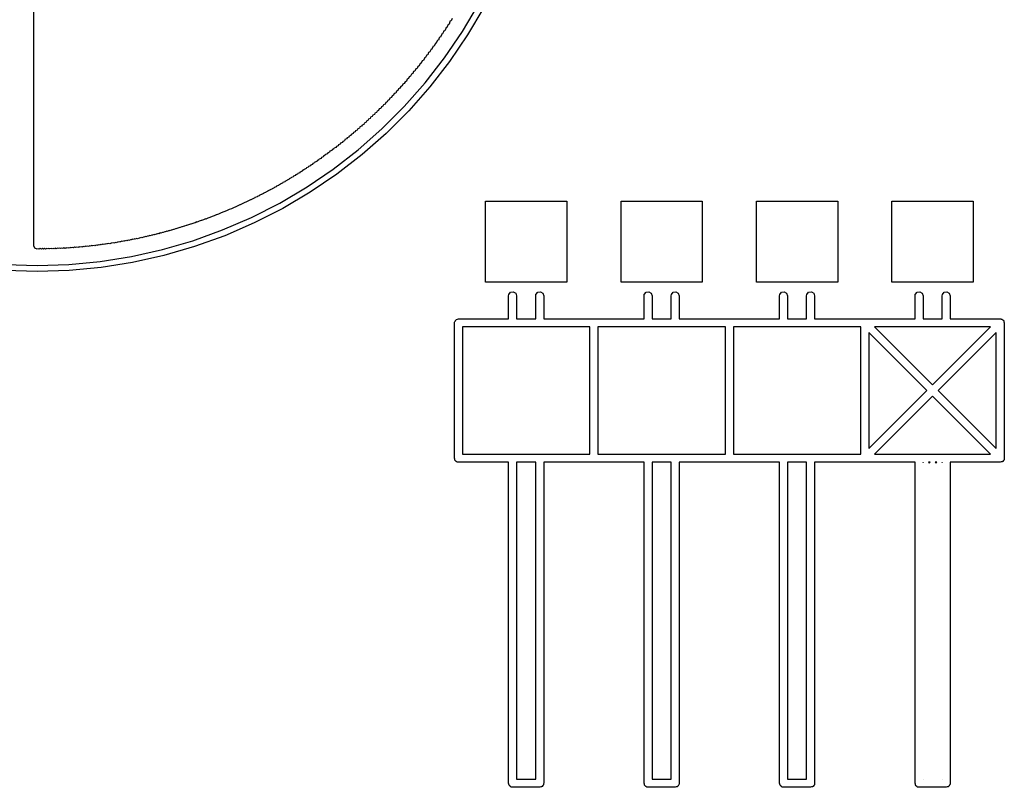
# Model space of a CAD drawing. Extents: x 0.03 to 2.37, y -0.23 to 1.87.
# Tile 8 of 13: x 1.64 to 2.37, y -0.23 to 0.34. Entities that reach past the tile are written whole.
import ezdxf

# ---------------------------------------------------------------- set-up
doc = ezdxf.new("R2010")
doc.units = 0
doc.header["$MEASUREMENT"] = 0
doc.layers.add('BLACK', color=7, linetype='CONTINUOUS')

msp = doc.modelspace()

# ---------------------------------------------------------------- linework, layer by layer
at = {"layer": 'BLACK', "linetype": 'CONTINUOUS'}
for p, q in [((1.65039, 0.173976), (1.65039, 0.889016)), ((1.96671, 0.332252), (1.97861, 0.352359)), ((1.98258, 0.350175), (1.97054, 0.329823)), ((1.95909, 0.34189), (1.9584, 0.340219)), ((1.95437, 0.334567), (1.95368, 0.332897)), ((1.95525, 0.335298), (1.95437, 0.334932)), ((1.95437, 0.334932), (1.95437, 0.334567)), ((1.95594, 0.336969), (1.95525, 0.335298)), ((1.95683, 0.337739), (1.95594, 0.337373)), ((1.95594, 0.337373), (1.95594, 0.336969)), ((1.95752, 0.339409), (1.95683, 0.337739)), ((1.9584, 0.340219), (1.95752, 0.339854)), ((1.95752, 0.339854), (1.95752, 0.339409)), ((1.94965, 0.327638), (1.94895, 0.325967)), ((1.95053, 0.328251), (1.94965, 0.327885)), ((1.94965, 0.327885), (1.94965, 0.327638)), ((1.95122, 0.329921), (1.95053, 0.328251)), ((1.9521, 0.330534), (1.95122, 0.330169)), ((1.95122, 0.330169), (1.95122, 0.329921)), ((1.9528, 0.332205), (1.9521, 0.330534)), ((1.95368, 0.332897), (1.9528, 0.332531)), ((1.9528, 0.332531), (1.9528, 0.332205)), ((1.95358, 0.312931), (1.96671, 0.332252)), ((1.97054, 0.329823), (1.95725, 0.310267)), ((1.94492, 0.321024), (1.94423, 0.319353)), ((1.9458, 0.321519), (1.94492, 0.321153)), ((1.94492, 0.321153), (1.94492, 0.321024)), ((1.9465, 0.323189), (1.9458, 0.321519)), ((1.94738, 0.323723), (1.9465, 0.323358)), ((1.9465, 0.323358), (1.9465, 0.323189)), ((1.94807, 0.325394), (1.94738, 0.323723)), ((1.94895, 0.325967), (1.94807, 0.325602)), ((1.94807, 0.325602), (1.94807, 0.325394)), ((1.93862, 0.312677), (1.93793, 0.311007)), ((1.9395, 0.313054), (1.93862, 0.312688)), ((1.93862, 0.312688), (1.93862, 0.312677)), ((1.93927, 0.294473), (1.95358, 0.312931)), ((1.9402, 0.314724), (1.9395, 0.313054)), ((1.94108, 0.315101), (1.9402, 0.314736)), ((1.9402, 0.314736), (1.9402, 0.314724)), ((1.94177, 0.316772), (1.94108, 0.315101)), ((1.94265, 0.317227), (1.94177, 0.316862)), ((1.94177, 0.316862), (1.94177, 0.316772)), ((1.94335, 0.318898), (1.94265, 0.317227)), ((1.94423, 0.319353), (1.94335, 0.318988)), ((1.94335, 0.318988), (1.94335, 0.318898)), ((1.93384, 0.306603), (1.93321, 0.305062)), ((1.93478, 0.306991), (1.93384, 0.306603)), ((1.93546, 0.308627), (1.93478, 0.306991)), ((1.93636, 0.308999), (1.93546, 0.308627)), ((1.93703, 0.310635), (1.93636, 0.308999)), ((1.93793, 0.311007), (1.93703, 0.310635)), ((1.95725, 0.310267), (1.94276, 0.291584)), ((1.92751, 0.298949), (1.92691, 0.297503)), ((1.92848, 0.299353), (1.92751, 0.298949)), ((1.9291, 0.300847), (1.92848, 0.299353)), ((1.93006, 0.301243), (1.9291, 0.300847)), ((1.93067, 0.302737), (1.93006, 0.301243)), ((1.93163, 0.303133), (1.93067, 0.302737)), ((1.93227, 0.304674), (1.93163, 0.303133)), ((1.93321, 0.305062), (1.93227, 0.304674)), ((1.92115, 0.291681), (1.92061, 0.290377)), ((1.92218, 0.292109), (1.92115, 0.291681)), ((1.92274, 0.29346), (1.92218, 0.292109)), ((1.92376, 0.293881), (1.92274, 0.29346)), ((1.92434, 0.29528), (1.92376, 0.293881)), ((1.92382, 0.276951), (1.93927, 0.294473)), ((1.92533, 0.295692), (1.92434, 0.29528)), ((1.92591, 0.297091), (1.92533, 0.295692)), ((1.92691, 0.297503), (1.92591, 0.297091)), ((1.94276, 0.291584), (1.92712, 0.273848)), ((1.91431, 0.283605), (1.91323, 0.28316)), ((1.91481, 0.284814), (1.91431, 0.283605)), ((1.91588, 0.285259), (1.91481, 0.284814)), ((1.91638, 0.286467), (1.91588, 0.285259)), ((1.91746, 0.286912), (1.91638, 0.286467)), ((1.918, 0.288216), (1.91746, 0.286912)), ((1.91903, 0.288645), (1.918, 0.288216)), ((1.91957, 0.289948), (1.91903, 0.288645)), ((1.92061, 0.290377), (1.91957, 0.289948)), ((1.9069, 0.276687), (1.90643, 0.275574)), ((1.90801, 0.277149), (1.9069, 0.276687)), ((1.9073, 0.260433), (1.92382, 0.276951)), ((1.90847, 0.278262), (1.90801, 0.277149)), ((1.90958, 0.278723), (1.90847, 0.278262)), ((1.91006, 0.279884), (1.90958, 0.278723)), ((1.91116, 0.280338), (1.91006, 0.279884)), ((1.91164, 0.281499), (1.91116, 0.280338)), ((1.91273, 0.281952), (1.91164, 0.281499)), ((1.91323, 0.28316), (1.91273, 0.281952)), ((1.89896, 0.269025), (1.89856, 0.268054)), ((1.90013, 0.269511), (1.89896, 0.269025)), ((1.90056, 0.270529), (1.90013, 0.269511)), ((1.90171, 0.271007), (1.90056, 0.270529)), ((1.90213, 0.272025), (1.90171, 0.271007)), ((1.90328, 0.272503), (1.90213, 0.272025)), ((1.90373, 0.273569), (1.90328, 0.272503)), ((1.90486, 0.274038), (1.90373, 0.273569)), ((1.9053, 0.275104), (1.90486, 0.274038)), ((1.90643, 0.275574), (1.9053, 0.275104)), ((1.92712, 0.273848), (1.9104, 0.257128)), ((1.89105, 0.261843), (1.89069, 0.260967)), ((1.89226, 0.262345), (1.89105, 0.261843)), ((1.89264, 0.263269), (1.89226, 0.262345)), ((1.89384, 0.263763), (1.89264, 0.263269)), ((1.89422, 0.264686), (1.89384, 0.263763)), ((1.89541, 0.26518), (1.89422, 0.264686)), ((1.89579, 0.266104), (1.89541, 0.26518)), ((1.89699, 0.266597), (1.89579, 0.266104)), ((1.89739, 0.267568), (1.89699, 0.266597)), ((1.89856, 0.268054), (1.89739, 0.267568)), ((1.88316, 0.255103), (1.88281, 0.254275)), ((1.88439, 0.255613), (1.88316, 0.255103)), ((1.88471, 0.256394), (1.88439, 0.255613)), ((1.88596, 0.256912), (1.88471, 0.256394)), ((1.8863, 0.257741), (1.88596, 0.256912)), ((1.88754, 0.258251), (1.8863, 0.257741)), ((1.88788, 0.259079), (1.88754, 0.258251)), ((1.88911, 0.25959), (1.88788, 0.259079)), ((1.88947, 0.260465), (1.88911, 0.25959)), ((1.89069, 0.260967), (1.88947, 0.260465)), ((1.88978, 0.244985), (1.9073, 0.260433)), ((1.9104, 0.257128), (1.89267, 0.241492)), ((1.87365, 0.247441), (1.87336, 0.246755)), ((1.87494, 0.247975), (1.87365, 0.247441)), ((1.87524, 0.248709), (1.87494, 0.247975)), ((1.87651, 0.249235), (1.87524, 0.248709)), ((1.8768, 0.249921), (1.87651, 0.249235)), ((1.87809, 0.250456), (1.8768, 0.249921)), ((1.87839, 0.251189), (1.87809, 0.250456)), ((1.87966, 0.251716), (1.87839, 0.251189)), ((1.87999, 0.252496), (1.87966, 0.251716)), ((1.88124, 0.253015), (1.87999, 0.252496)), ((1.88154, 0.253748), (1.88124, 0.253015)), ((1.88281, 0.254275), (1.88154, 0.253748)), ((1.86416, 0.240338), (1.86391, 0.239747)), ((1.86549, 0.240889), (1.86416, 0.240338)), ((1.86573, 0.24148), (1.86549, 0.240889)), ((1.86706, 0.24203), (1.86573, 0.24148)), ((1.86733, 0.242669), (1.86706, 0.24203)), ((1.86864, 0.243212), (1.86733, 0.242669)), ((1.8689, 0.24385), (1.86864, 0.243212)), ((1.87021, 0.244393), (1.8689, 0.24385)), ((1.87048, 0.245031), (1.87021, 0.244393)), ((1.87179, 0.245574), (1.87048, 0.245031)), ((1.87132, 0.230667), (1.88978, 0.244985)), ((1.87205, 0.246212), (1.87179, 0.245574)), ((1.87336, 0.246755), (1.87205, 0.246212)), ((1.89267, 0.241492), (1.87399, 0.227)), ((1.85308, 0.232597), (1.85289, 0.232149)), ((1.85447, 0.233172), (1.85308, 0.232597)), ((1.85467, 0.233668), (1.85447, 0.233172)), ((1.85604, 0.234235), (1.85467, 0.233668)), ((1.85627, 0.234778), (1.85604, 0.234235)), ((1.85762, 0.235338), (1.85627, 0.234778)), ((1.85782, 0.235833), (1.85762, 0.235338)), ((1.85919, 0.236401), (1.85782, 0.235833)), ((1.85942, 0.236944), (1.85919, 0.236401)), ((1.86076, 0.237503), (1.85942, 0.236944)), ((1.86099, 0.238046), (1.86076, 0.237503)), ((1.86234, 0.238605), (1.86099, 0.238046)), ((1.86258, 0.239196), (1.86234, 0.238605)), ((1.86391, 0.239747), (1.86258, 0.239196)), ((1.84203, 0.225502), (1.84187, 0.225101)), ((1.84344, 0.226086), (1.84203, 0.225502)), ((1.84361, 0.226486), (1.84344, 0.226086)), ((1.84502, 0.22707), (1.84361, 0.226486)), ((1.84518, 0.227471), (1.84502, 0.22707)), ((1.84659, 0.228054), (1.84518, 0.227471)), ((1.84676, 0.228455), (1.84659, 0.228054)), ((1.84817, 0.229038), (1.84676, 0.228455)), ((1.84835, 0.229487), (1.84817, 0.229038)), ((1.84974, 0.230062), (1.84835, 0.229487)), ((1.84993, 0.23051), (1.84974, 0.230062)), ((1.85132, 0.231086), (1.84993, 0.23051)), ((1.85152, 0.231581), (1.85132, 0.231086)), ((1.85289, 0.232149), (1.85152, 0.231581)), ((1.852, 0.217537), (1.87132, 0.230667)), ((1.87399, 0.227), (1.85443, 0.21371)), ((1.83084, 0.218645), (1.8294, 0.218045)), ((1.83095, 0.218903), (1.83084, 0.218645)), ((1.83242, 0.219511), (1.83095, 0.218903)), ((1.83254, 0.219816), (1.83242, 0.219511)), ((1.83399, 0.220416), (1.83254, 0.219816)), ((1.83414, 0.220769), (1.83399, 0.220416)), ((1.83557, 0.221361), (1.83414, 0.220769)), ((1.83569, 0.221667), (1.83557, 0.221361)), ((1.83714, 0.222267), (1.83569, 0.221667)), ((1.83729, 0.22262), (1.83714, 0.222267)), ((1.83872, 0.223212), (1.83729, 0.22262)), ((1.83886, 0.223565), (1.83872, 0.223212)), ((1.84029, 0.224156), (1.83886, 0.223565)), ((1.84044, 0.22451), (1.84029, 0.224156)), ((1.84187, 0.225101), (1.84044, 0.22451)), ((1.81667, 0.211046), (1.81516, 0.210422)), ((1.81676, 0.211257), (1.81667, 0.211046)), ((1.81825, 0.211873), (1.81676, 0.211257)), ((1.81831, 0.212036), (1.81825, 0.211873)), ((1.81982, 0.21266), (1.81831, 0.212036)), ((1.81991, 0.212871), (1.81982, 0.21266)), ((1.82139, 0.213487), (1.81991, 0.212871)), ((1.82148, 0.213698), (1.82139, 0.213487)), ((1.82297, 0.214314), (1.82148, 0.213698)), ((1.82308, 0.214572), (1.82297, 0.214314)), ((1.82454, 0.21518), (1.82308, 0.214572)), ((1.82463, 0.215391), (1.82454, 0.21518)), ((1.82612, 0.216007), (1.82463, 0.215391)), ((1.82623, 0.216265), (1.82612, 0.216007)), ((1.82769, 0.216873), (1.82623, 0.216265)), ((1.8278, 0.217131), (1.82769, 0.216873)), ((1.82927, 0.217739), (1.8278, 0.217131)), ((1.8294, 0.218045), (1.82927, 0.217739)), ((1.83189, 0.205646), (1.852, 0.217537)), ((1.85443, 0.21371), (1.83408, 0.201674)), ((1.80092, 0.203566), (1.79938, 0.202925)), ((1.80095, 0.203634), (1.80092, 0.203566)), ((1.8025, 0.204275), (1.80095, 0.203634)), ((1.80253, 0.204343), (1.8025, 0.204275)), ((1.80407, 0.204983), (1.80253, 0.204343)), ((1.8041, 0.205051), (1.80407, 0.204983)), ((1.80565, 0.205692), (1.8041, 0.205051)), ((1.80569, 0.205807), (1.80565, 0.205692)), ((1.80722, 0.20644), (1.80569, 0.205807)), ((1.80727, 0.206555), (1.80722, 0.20644)), ((1.8088, 0.207188), (1.80727, 0.206555)), ((1.80884, 0.207303), (1.8088, 0.207188)), ((1.81037, 0.207936), (1.80884, 0.207303)), ((1.81044, 0.208099), (1.81037, 0.207936)), ((1.81195, 0.208723), (1.81044, 0.208099)), ((1.81108, 0.195041), (1.83189, 0.205646)), ((1.81199, 0.208839), (1.81195, 0.208723)), ((1.81352, 0.209471), (1.81199, 0.208839)), ((1.81359, 0.209634), (1.81352, 0.209471)), ((1.8151, 0.210259), (1.81359, 0.209634)), ((1.81516, 0.210422), (1.8151, 0.210259)), ((1.98378, 0.147165), (1.98378, 0.207165)), ((1.98378, 0.207165), (2.04378, 0.207165)), ((2.04378, 0.207165), (2.04378, 0.147165)), ((2.08378, 0.147165), (2.08378, 0.207165)), ((2.08378, 0.207165), (2.14378, 0.207165)), ((2.14378, 0.207165), (2.14378, 0.147165)), ((2.18378, 0.147165), (2.18378, 0.207165)), ((2.18378, 0.207165), (2.24378, 0.207165)), ((2.24378, 0.207165), (2.24378, 0.147165)), ((2.28378, 0.147165), (2.28378, 0.207165)), ((2.28378, 0.207165), (2.34378, 0.207165)), ((2.34378, 0.207165), (2.34378, 0.147165)), ((1.78343, 0.196291), (1.78193, 0.195669)), ((1.7835, 0.19626), (1.78343, 0.196291)), ((1.78505, 0.196901), (1.7835, 0.19626)), ((1.78508, 0.19689), (1.78505, 0.196901)), ((1.78663, 0.197531), (1.78508, 0.19689)), ((1.78665, 0.19752), (1.78663, 0.197531)), ((1.7882, 0.198161), (1.78665, 0.19752)), ((1.78823, 0.19815), (1.7882, 0.198161)), ((1.7899, 0.198841), (1.78823, 0.19815)), ((1.78991, 0.198862), (1.7899, 0.198841)), ((1.79135, 0.19946), (1.78991, 0.198862)), ((1.79138, 0.199449), (1.79135, 0.19946)), ((1.79305, 0.200141), (1.79138, 0.199449)), ((1.79306, 0.200161), (1.79305, 0.200141)), ((1.79462, 0.20081), (1.79306, 0.200161)), ((1.79463, 0.20083), (1.79462, 0.20081)), ((1.7962, 0.201479), (1.79463, 0.20083)), ((1.79621, 0.2015), (1.7962, 0.201479)), ((1.79777, 0.202149), (1.79621, 0.2015)), ((1.7978, 0.202217), (1.79777, 0.202149)), ((1.79935, 0.202857), (1.7978, 0.202217)), ((1.79938, 0.202925), (1.79935, 0.202857)), ((1.83408, 0.201674), (1.81301, 0.190939)), ((1.76286, 0.189047), (1.76146, 0.188465)), ((1.76303, 0.188976), (1.76286, 0.189047)), ((1.76444, 0.189558), (1.76303, 0.188976)), ((1.76461, 0.189488), (1.76444, 0.189558)), ((1.76601, 0.19007), (1.76461, 0.189488)), ((1.76618, 0.19), (1.76601, 0.19007)), ((1.76763, 0.190602), (1.76618, 0.19)), ((1.76776, 0.190551), (1.76763, 0.190602)), ((1.76916, 0.191133), (1.76776, 0.190551)), ((1.76933, 0.191063), (1.76916, 0.191133)), ((1.77078, 0.191665), (1.76933, 0.191063)), ((1.77091, 0.191614), (1.77078, 0.191665)), ((1.77236, 0.192216), (1.77091, 0.191614)), ((1.77248, 0.192165), (1.77236, 0.192216)), ((1.77393, 0.192767), (1.77248, 0.192165)), ((1.77406, 0.192717), (1.77393, 0.192767)), ((1.77556, 0.193338), (1.77406, 0.192717)), ((1.77563, 0.193307), (1.77556, 0.193338)), ((1.77708, 0.193909), (1.77563, 0.193307)), ((1.7772, 0.193858), (1.77708, 0.193909)), ((1.7787, 0.19448), (1.7772, 0.193858)), ((1.77878, 0.194449), (1.7787, 0.19448)), ((1.78028, 0.19507), (1.77878, 0.194449)), ((1.78035, 0.195039), (1.78028, 0.19507)), ((1.7819, 0.195681), (1.78035, 0.195039)), ((1.78193, 0.195669), (1.7819, 0.195681)), ((1.78964, 0.185764), (1.81108, 0.195041)), ((1.81301, 0.190939), (1.79131, 0.181549)), ((1.73752, 0.18198), (1.73626, 0.181457)), ((1.73783, 0.18185), (1.73752, 0.18198)), ((1.7391, 0.182373), (1.73783, 0.18185)), ((1.73941, 0.182244), (1.7391, 0.182373)), ((1.74067, 0.182767), (1.73941, 0.182244)), ((1.74098, 0.182638), (1.74067, 0.182767)), ((1.74225, 0.183161), (1.74098, 0.182638)), ((1.74256, 0.183031), (1.74225, 0.183161)), ((1.74387, 0.183574), (1.74256, 0.183031)), ((1.74413, 0.183465), (1.74387, 0.183574)), ((1.7454, 0.183988), (1.74413, 0.183465)), ((1.74571, 0.183858), (1.7454, 0.183988)), ((1.74702, 0.184401), (1.74571, 0.183858)), ((1.74728, 0.184291), (1.74702, 0.184401)), ((1.74859, 0.184834), (1.74728, 0.184291)), ((1.74886, 0.184724), (1.74859, 0.184834)), ((1.75017, 0.185267), (1.74886, 0.184724)), ((1.75043, 0.185157), (1.75017, 0.185267)), ((1.75179, 0.18572), (1.75043, 0.185157)), ((1.75201, 0.18563), (1.75179, 0.18572)), ((1.75332, 0.186173), (1.75201, 0.18563)), ((1.75358, 0.186063), (1.75332, 0.186173)), ((1.75494, 0.186625), (1.75358, 0.186063)), ((1.75516, 0.186535), (1.75494, 0.186625)), ((1.75652, 0.187098), (1.75516, 0.186535)), ((1.75673, 0.187008), (1.75652, 0.187098)), ((1.75809, 0.18757), (1.75673, 0.187008)), ((1.75831, 0.18748), (1.75809, 0.18757)), ((1.75971, 0.188062), (1.75831, 0.18748)), ((1.75988, 0.187992), (1.75971, 0.188062)), ((1.76124, 0.188555), (1.75988, 0.187992)), ((1.76146, 0.188465), (1.76124, 0.188555)), ((1.76766, 0.177851), (1.78964, 0.185764)), ((1.69634, 0.174598), (1.69531, 0.174173)), ((1.69689, 0.17437), (1.69634, 0.174598)), ((1.69791, 0.174795), (1.69689, 0.17437)), ((1.69846, 0.174567), (1.69791, 0.174795)), ((1.69949, 0.174992), (1.69846, 0.174567)), ((1.70004, 0.174764), (1.69949, 0.174992)), ((1.70106, 0.175188), (1.70004, 0.174764)), ((1.70161, 0.174961), (1.70106, 0.175188)), ((1.70269, 0.175405), (1.70161, 0.174961)), ((1.70319, 0.175197), (1.70269, 0.175405)), ((1.70426, 0.175641), (1.70319, 0.175197)), ((1.70476, 0.175433), (1.70426, 0.175641)), ((1.70579, 0.175858), (1.70476, 0.175433)), ((1.70634, 0.17563), (1.70579, 0.175858)), ((1.70746, 0.176094), (1.70634, 0.17563)), ((1.70791, 0.175906), (1.70746, 0.176094)), ((1.70899, 0.17635), (1.70791, 0.175906)), ((1.70949, 0.176142), (1.70899, 0.17635)), ((1.71056, 0.176586), (1.70949, 0.176142)), ((1.71106, 0.176378), (1.71056, 0.176586)), ((1.71218, 0.176842), (1.71106, 0.176378)), ((1.71264, 0.176654), (1.71218, 0.176842)), ((1.71376, 0.177118), (1.71264, 0.176654)), ((1.71421, 0.176929), (1.71376, 0.177118)), ((1.71533, 0.177393), (1.71421, 0.176929)), ((1.71579, 0.177205), (1.71533, 0.177393)), ((1.71691, 0.177669), (1.71579, 0.177205)), ((1.71736, 0.17748), (1.71691, 0.177669)), ((1.71853, 0.177964), (1.71736, 0.17748)), ((1.71894, 0.177795), (1.71853, 0.177964)), ((1.72006, 0.178259), (1.71894, 0.177795)), ((1.72051, 0.178071), (1.72006, 0.178259)), ((1.72168, 0.178555), (1.72051, 0.178071)), ((1.72209, 0.178386), (1.72168, 0.178555)), ((1.72325, 0.178869), (1.72209, 0.178386)), ((1.72366, 0.178701), (1.72325, 0.178869)), ((1.72483, 0.179184), (1.72366, 0.178701)), ((1.72524, 0.179016), (1.72483, 0.179184)), ((1.7264, 0.179499), (1.72524, 0.179016)), ((1.72681, 0.179331), (1.7264, 0.179499)), ((1.72803, 0.179834), (1.72681, 0.179331)), ((1.72839, 0.179685), (1.72803, 0.179834)), ((1.7296, 0.180188), (1.72839, 0.179685)), ((1.72996, 0.180039), (1.7296, 0.180188)), ((1.73118, 0.180543), (1.72996, 0.180039)), ((1.73154, 0.180394), (1.73118, 0.180543)), ((1.73275, 0.180897), (1.73154, 0.180394)), ((1.73311, 0.180748), (1.73275, 0.180897)), ((1.73433, 0.181251), (1.73311, 0.180748)), ((1.73469, 0.181102), (1.73433, 0.181251)), ((1.7359, 0.181606), (1.73469, 0.181102)), ((1.73626, 0.181457), (1.7359, 0.181606)), ((1.74523, 0.171334), (1.76766, 0.177851)), ((1.79131, 0.181549), (1.76906, 0.173539)), ((1.65109, 0.172306), (1.65039, 0.173976)), ((1.65276, 0.171614), (1.65109, 0.172306)), ((1.65359, 0.17196), (1.65276, 0.171614)), ((1.65433, 0.171654), (1.65359, 0.17196)), ((1.65512, 0.17198), (1.65433, 0.171654)), ((1.65591, 0.171654), (1.65512, 0.17198)), ((1.65669, 0.17198), (1.65591, 0.171654)), ((1.65748, 0.171654), (1.65669, 0.17198)), ((1.65832, 0.171999), (1.65748, 0.171654)), ((1.65906, 0.171693), (1.65832, 0.171999)), ((1.65989, 0.172039), (1.65906, 0.171693)), ((1.66063, 0.171732), (1.65989, 0.172039)), ((1.66146, 0.172078), (1.66063, 0.171732)), ((1.6622, 0.171772), (1.66146, 0.172078)), ((1.66304, 0.172118), (1.6622, 0.171772)), ((1.66378, 0.171811), (1.66304, 0.172118)), ((1.66461, 0.172157), (1.66378, 0.171811)), ((1.66535, 0.17185), (1.66461, 0.172157)), ((1.66624, 0.172216), (1.66535, 0.17185)), ((1.66693, 0.171929), (1.66624, 0.172216)), ((1.66776, 0.172275), (1.66693, 0.171929)), ((1.6685, 0.171969), (1.66776, 0.172275)), ((1.66939, 0.172334), (1.6685, 0.171969)), ((1.67008, 0.172047), (1.66939, 0.172334)), ((1.67096, 0.172413), (1.67008, 0.172047)), ((1.67165, 0.172126), (1.67096, 0.172413)), ((1.67254, 0.172492), (1.67165, 0.172126)), ((1.67323, 0.172205), (1.67254, 0.172492)), ((1.67416, 0.17259), (1.67323, 0.172205)), ((1.6748, 0.172323), (1.67416, 0.17259)), ((1.67569, 0.172688), (1.6748, 0.172323)), ((1.67638, 0.172402), (1.67569, 0.172688)), ((1.67731, 0.172787), (1.67638, 0.172402)), ((1.67795, 0.17252), (1.67731, 0.172787)), ((1.67888, 0.172905), (1.67795, 0.17252)), ((1.67953, 0.172638), (1.67888, 0.172905)), ((1.68048, 0.173031), (1.67953, 0.172638)), ((1.68114, 0.172756), (1.68048, 0.173031)), ((1.68207, 0.173141), (1.68114, 0.172756)), ((1.68272, 0.172874), (1.68207, 0.173141)), ((1.68369, 0.173279), (1.68272, 0.172874)), ((1.68429, 0.173031), (1.68369, 0.173279)), ((1.68522, 0.173417), (1.68429, 0.173031)), ((1.68587, 0.17315), (1.68522, 0.173417)), ((1.68684, 0.173555), (1.68587, 0.17315)), ((1.68744, 0.173307), (1.68684, 0.173555)), ((1.68842, 0.173712), (1.68744, 0.173307)), ((1.68902, 0.173465), (1.68842, 0.173712)), ((1.68999, 0.173869), (1.68902, 0.173465)), ((1.69059, 0.173622), (1.68999, 0.173869)), ((1.69157, 0.174027), (1.69059, 0.173622)), ((1.69217, 0.17378), (1.69157, 0.174027)), ((1.69319, 0.174204), (1.69217, 0.17378)), ((1.69374, 0.173976), (1.69319, 0.174204)), ((1.69477, 0.174401), (1.69374, 0.173976)), ((1.69531, 0.174173), (1.69477, 0.174401)), ((1.72243, 0.166238), (1.74523, 0.171334)), ((1.76906, 0.173539), (1.74636, 0.166943)), ((1.62941, 0.160385), (1.65276, 0.159651)), ((1.65276, 0.159651), (1.6761, 0.160385)), ((1.6761, 0.160385), (1.69936, 0.162584)), ((1.69936, 0.162584), (1.72243, 0.166238)), ((1.72328, 0.161785), (1.69993, 0.158086)), ((1.74636, 0.166943), (1.72328, 0.161785)), ((1.65276, 0.155118), (1.62912, 0.155861)), ((1.67639, 0.155861), (1.65276, 0.155118)), ((1.69993, 0.158086), (1.67639, 0.155861)), ((2.04378, 0.147165), (1.98378, 0.147165)), ((2.14378, 0.147165), (2.08378, 0.147165)), ((2.24378, 0.147165), (2.18378, 0.147165)), ((2.34378, 0.147165), (2.28378, 0.147165)), ((2.00083, 0.137165), (2.001, 0.138175)), ((2.001, 0.138175), (2.0023, 0.139723)), ((2.0023, 0.139723), (2.00429, 0.140073)), ((2.00429, 0.140073), (2.00604, 0.139063)), ((2.00604, 0.139063), (2.00673, 0.137165)), ((2.02083, 0.137165), (2.021, 0.138175)), ((2.021, 0.138175), (2.0223, 0.139723)), ((2.0223, 0.139723), (2.02429, 0.140073)), ((2.02429, 0.140073), (2.02604, 0.139063)), ((2.02604, 0.139063), (2.02673, 0.137165)), ((2.10083, 0.137165), (2.101, 0.138175)), ((2.101, 0.138175), (2.1023, 0.139723)), ((2.1023, 0.139723), (2.10429, 0.140073)), ((2.10429, 0.140073), (2.10604, 0.139063)), ((2.10604, 0.139063), (2.10673, 0.137165)), ((2.12083, 0.137165), (2.121, 0.138175)), ((2.121, 0.138175), (2.1223, 0.139723)), ((2.1223, 0.139723), (2.12429, 0.140073)), ((2.12429, 0.140073), (2.12604, 0.139063)), ((2.12604, 0.139063), (2.12673, 0.137165)), ((2.20083, 0.137165), (2.201, 0.138175)), ((2.201, 0.138175), (2.2023, 0.139723)), ((2.2023, 0.139723), (2.20429, 0.140073)), ((2.20429, 0.140073), (2.20604, 0.139063)), ((2.20604, 0.139063), (2.20673, 0.137165)), ((2.22083, 0.137165), (2.221, 0.138175)), ((2.221, 0.138175), (2.2223, 0.139723)), ((2.2223, 0.139723), (2.22429, 0.140073)), ((2.22429, 0.140073), (2.22604, 0.139063)), ((2.22604, 0.139063), (2.22673, 0.137165)), ((2.30083, 0.137165), (2.301, 0.138175)), ((2.301, 0.138175), (2.3023, 0.139723)), ((2.3023, 0.139723), (2.30429, 0.140073)), ((2.30429, 0.140073), (2.30604, 0.139063)), ((2.30604, 0.139063), (2.30673, 0.137165)), ((2.32083, 0.137165), (2.321, 0.138175)), ((2.321, 0.138175), (2.3223, 0.139723)), ((2.3223, 0.139723), (2.32429, 0.140073)), ((2.32429, 0.140073), (2.32604, 0.139063)), ((2.32604, 0.139063), (2.32673, 0.137165)), ((2.00083, 0.120118), (2.00083, 0.137165)), ((2.00673, 0.137165), (2.00673, 0.120118)), ((2.02083, 0.120118), (2.02083, 0.137165)), ((2.02673, 0.137165), (2.02673, 0.120118)), ((2.10083, 0.120118), (2.10083, 0.137165)), ((2.10673, 0.137165), (2.10673, 0.120118)), ((2.12083, 0.120118), (2.12083, 0.137165)), ((2.12673, 0.137165), (2.12673, 0.120118)), ((2.20083, 0.120118), (2.20083, 0.137165)), ((2.20673, 0.137165), (2.20673, 0.120118)), ((2.22083, 0.120118), (2.22083, 0.137165)), ((2.22673, 0.137165), (2.22673, 0.120118)), ((2.30083, 0.120118), (2.30083, 0.137165)), ((2.30673, 0.137165), (2.30673, 0.120118)), ((2.32083, 0.120118), (2.32083, 0.137165)), ((2.32673, 0.137165), (2.32673, 0.120118)), ((1.96083, 0.117165), (1.96089, 0.117549)), ((1.96083, 0.017165), (1.96083, 0.117165)), ((1.96087, 0.117678), (1.96094, 0.117792)), ((1.96089, 0.117549), (1.96087, 0.117678)), ((1.96094, 0.117792), (1.961, 0.118175)), ((1.961, 0.118175), (1.9615, 0.118763)), ((1.9615, 0.118763), (1.96188, 0.119427)), ((1.96188, 0.119427), (1.96213, 0.119518)), ((1.96213, 0.119518), (1.9623, 0.119723)), ((1.9623, 0.119723), (1.96306, 0.119856)), ((1.96306, 0.119856), (1.96378, 0.120118)), ((1.96378, 0.120118), (2.00083, 0.120118)), ((2.00673, 0.120118), (2.02083, 0.120118)), ((2.02673, 0.120118), (2.10083, 0.120118)), ((2.10673, 0.120118), (2.12083, 0.120118)), ((2.12673, 0.120118), (2.20083, 0.120118)), ((2.20673, 0.120118), (2.22083, 0.120118)), ((2.22673, 0.120118), (2.30083, 0.120118)), ((2.30673, 0.120118), (2.32083, 0.120118)), ((2.32673, 0.120118), (2.36378, 0.120118)), ((2.36378, 0.120118), (2.36416, 0.12005)), ((2.36416, 0.12005), (2.36429, 0.120073)), ((2.36429, 0.120073), (2.36441, 0.120008)), ((2.36441, 0.120006), (2.36454, 0.120017)), ((2.36441, 0.120008), (2.36441, 0.120006)), ((2.36454, 0.120017), (2.36461, 0.119972)), ((2.36461, 0.119972), (2.36479, 0.11994)), ((2.36479, 0.11994), (2.36538, 0.119447)), ((2.36538, 0.119447), (2.36604, 0.119063)), ((2.36604, 0.119063), (2.36609, 0.118936)), ((2.36609, 0.118936), (2.3662, 0.118859)), ((2.3662, 0.118859), (2.36623, 0.118729)), ((2.36623, 0.118729), (2.36634, 0.118642)), ((2.36634, 0.118642), (2.36647, 0.117886)), ((2.36647, 0.117886), (2.36673, 0.117165)), ((2.36673, 0.117165), (2.36673, 0.017165)), ((1.96673, 0.114213), (1.96673, 0.020118)), ((2.06083, 0.114213), (1.96673, 0.114213)), ((2.06083, 0.020118), (2.06083, 0.114213)), ((2.06673, 0.114213), (2.06673, 0.020118)), ((2.16083, 0.114213), (2.06673, 0.114213)), ((2.16083, 0.020118), (2.16083, 0.114213)), ((2.16673, 0.114213), (2.16673, 0.020118)), ((2.26083, 0.114213), (2.16673, 0.114213)), ((2.26083, 0.020118), (2.26083, 0.114213)), ((2.3096, 0.067165), (2.26673, 0.110037)), ((2.26673, 0.110037), (2.26673, 0.024294)), ((2.27091, 0.114213), (2.31378, 0.071341)), ((2.35665, 0.114213), (2.27091, 0.114213)), ((2.31378, 0.071341), (2.35665, 0.114213)), ((2.36083, 0.110037), (2.31796, 0.067165)), ((2.36083, 0.024294), (2.36083, 0.110037)), ((2.26673, 0.024294), (2.3096, 0.067165)), ((2.31796, 0.067165), (2.36083, 0.024294)), ((2.31378, 0.06299), (2.27091, 0.020118)), ((2.35665, 0.020118), (2.31378, 0.06299)), ((1.96109, 0.016445), (1.96083, 0.017165)), ((1.96122, 0.015689), (1.96109, 0.016445)), ((1.96143, 0.015518), (1.96122, 0.015689)), ((1.96152, 0.015267), (1.96143, 0.015518)), ((1.96218, 0.014884), (1.96152, 0.015267)), ((1.96277, 0.014391), (1.96218, 0.014884)), ((1.96673, 0.020118), (2.06083, 0.020118)), ((2.06673, 0.020118), (2.16083, 0.020118)), ((2.16673, 0.020118), (2.26083, 0.020118)), ((2.27091, 0.020118), (2.35665, 0.020118)), ((2.36526, 0.014608), (2.3645, 0.014475)), ((2.36534, 0.014712), (2.36526, 0.014608)), ((2.36547, 0.014747), (2.36534, 0.014712)), ((2.36555, 0.014857), (2.36547, 0.014747)), ((2.36568, 0.014903), (2.36555, 0.014857)), ((2.36606, 0.015568), (2.36568, 0.014903)), ((2.36655, 0.016155), (2.36606, 0.015568)), ((2.36659, 0.016336), (2.36655, 0.016155)), ((2.36663, 0.016401), (2.36659, 0.016336)), ((2.36669, 0.016653), (2.36662, 0.016539)), ((2.36662, 0.016539), (2.36662, 0.016531)), ((2.36662, 0.016531), (2.36663, 0.016401)), ((2.36673, 0.017165), (2.36666, 0.016782)), ((2.36666, 0.016782), (2.36669, 0.016653)), ((1.96315, 0.014323), (1.96277, 0.014391)), ((1.96327, 0.014257), (1.96315, 0.014323)), ((1.9634, 0.01428), (1.96327, 0.014257)), ((1.96378, 0.014213), (1.9634, 0.01428)), ((2.00083, 0.014213), (1.96378, 0.014213)), ((2.00083, -0.222835), (2.00083, 0.014213)), ((2.00673, 0.014213), (2.00673, -0.219882)), ((2.02083, 0.014213), (2.00673, 0.014213)), ((2.02083, -0.219882), (2.02083, 0.014213)), ((2.10083, 0.014213), (2.02673, 0.014213)), ((2.02673, 0.014213), (2.02673, -0.222835)), ((2.10083, -0.222835), (2.10083, 0.014213)), ((2.10673, 0.014213), (2.10673, -0.219882)), ((2.12083, 0.014213), (2.10673, 0.014213)), ((2.12083, -0.219882), (2.12083, 0.014213)), ((2.20083, 0.014213), (2.12673, 0.014213)), ((2.12673, 0.014213), (2.12673, -0.222835)), ((2.20083, -0.222835), (2.20083, 0.014213)), ((2.20673, 0.014213), (2.20673, -0.219882)), ((2.22083, 0.014213), (2.20673, 0.014213)), ((2.22083, -0.219882), (2.22083, 0.014213)), ((2.30083, 0.014213), (2.22673, 0.014213)), ((2.22673, 0.014213), (2.22673, -0.222835)), ((2.30083, -0.222835), (2.30083, 0.014213)), ((2.30673, 0.014213), (2.30673, 0.014042)), ((2.30673, 0.014042), (2.30688, 0.014213)), ((2.30688, 0.014213), (2.30673, 0.014213)), ((2.31078, 0.014213), (2.31104, 0.014063)), ((2.31188, 0.014213), (2.31078, 0.014213)), ((2.31104, 0.014063), (2.31126, 0.013474)), ((2.31126, 0.013474), (2.31188, 0.014213)), ((2.31578, 0.014213), (2.31604, 0.014063)), ((2.31688, 0.014213), (2.31578, 0.014213)), ((2.31604, 0.014063), (2.31626, 0.013474)), ((2.31626, 0.013474), (2.31688, 0.014213)), ((2.32078, 0.014213), (2.32083, 0.014187)), ((2.32083, 0.014213), (2.32078, 0.014213)), ((2.32083, 0.014187), (2.32083, 0.014213)), ((2.36378, 0.014213), (2.32673, 0.014213)), ((2.32673, 0.014213), (2.32673, -0.222835)), ((2.3645, 0.014475), (2.36378, 0.014213)), ((2.00109, -0.223555), (2.00083, -0.222835)), ((2.00122, -0.224311), (2.00109, -0.223555)), ((2.00143, -0.224482), (2.00122, -0.224311)), ((2.00152, -0.224733), (2.00143, -0.224482)), ((2.00218, -0.225116), (2.00152, -0.224733)), ((2.00277, -0.225609), (2.00218, -0.225116)), ((2.00673, -0.219882), (2.02083, -0.219882)), ((2.02543, -0.225188), (2.02526, -0.225392)), ((2.02568, -0.225097), (2.02543, -0.225188)), ((2.02606, -0.224432), (2.02568, -0.225097)), ((2.02655, -0.223845), (2.02606, -0.224432)), ((2.02662, -0.223461), (2.02655, -0.223845)), ((2.02669, -0.223347), (2.02662, -0.223461)), ((2.02673, -0.222835), (2.02666, -0.223218)), ((2.02666, -0.223218), (2.02669, -0.223347)), ((2.10109, -0.223555), (2.10083, -0.222835)), ((2.10122, -0.224311), (2.10109, -0.223555)), ((2.10143, -0.224482), (2.10122, -0.224311)), ((2.10152, -0.224733), (2.10143, -0.224482)), ((2.10218, -0.225116), (2.10152, -0.224733)), ((2.10277, -0.225609), (2.10218, -0.225116)), ((2.10673, -0.219882), (2.12083, -0.219882)), ((2.12543, -0.225188), (2.12526, -0.225392)), ((2.12568, -0.225097), (2.12543, -0.225188)), ((2.12606, -0.224432), (2.12568, -0.225097)), ((2.12655, -0.223845), (2.12606, -0.224432)), ((2.12662, -0.223461), (2.12655, -0.223845)), ((2.12669, -0.223347), (2.12662, -0.223461)), ((2.12673, -0.222835), (2.12666, -0.223218)), ((2.12666, -0.223218), (2.12669, -0.223347)), ((2.20109, -0.223555), (2.20083, -0.222835)), ((2.20122, -0.224311), (2.20109, -0.223555)), ((2.20143, -0.224482), (2.20122, -0.224311)), ((2.20152, -0.224733), (2.20143, -0.224482)), ((2.20218, -0.225116), (2.20152, -0.224733)), ((2.20277, -0.225609), (2.20218, -0.225116)), ((2.20673, -0.219882), (2.22083, -0.219882)), ((2.22543, -0.225188), (2.22526, -0.225392)), ((2.22568, -0.225097), (2.22543, -0.225188)), ((2.22606, -0.224432), (2.22568, -0.225097)), ((2.22655, -0.223845), (2.22606, -0.224432)), ((2.22662, -0.223461), (2.22655, -0.223845)), ((2.22669, -0.223347), (2.22662, -0.223461)), ((2.22673, -0.222835), (2.22666, -0.223218)), ((2.22666, -0.223218), (2.22669, -0.223347)), ((2.30109, -0.223555), (2.30083, -0.222835)), ((2.30122, -0.224311), (2.30109, -0.223555)), ((2.30143, -0.224482), (2.30122, -0.224311)), ((2.30152, -0.224733), (2.30143, -0.224482)), ((2.30218, -0.225116), (2.30152, -0.224733)), ((2.30277, -0.225609), (2.30218, -0.225116)), ((2.30678, -0.219882), (2.30673, -0.219857)), ((2.30673, -0.219857), (2.30673, -0.219882)), ((2.30673, -0.219882), (2.30678, -0.219882)), ((2.32083, -0.219838), (2.3208, -0.219882)), ((2.3208, -0.219882), (2.32083, -0.219882)), ((2.32083, -0.219882), (2.32083, -0.219838)), ((2.32543, -0.225188), (2.32526, -0.225392)), ((2.32568, -0.225097), (2.32543, -0.225188)), ((2.32606, -0.224432), (2.32568, -0.225097)), ((2.32655, -0.223845), (2.32606, -0.224432)), ((2.32662, -0.223461), (2.32655, -0.223845)), ((2.32669, -0.223347), (2.32662, -0.223461)), ((2.32673, -0.222835), (2.32666, -0.223218)), ((2.32666, -0.223218), (2.32669, -0.223347)), ((2.00315, -0.225677), (2.00277, -0.225609)), ((2.00327, -0.225743), (2.00315, -0.225677)), ((2.0034, -0.22572), (2.00327, -0.225743)), ((2.00378, -0.225787), (2.0034, -0.22572)), ((2.02378, -0.225787), (2.00378, -0.225787)), ((2.0245, -0.225525), (2.02378, -0.225787)), ((2.02526, -0.225392), (2.0245, -0.225525)), ((2.10315, -0.225677), (2.10277, -0.225609)), ((2.10327, -0.225743), (2.10315, -0.225677)), ((2.1034, -0.22572), (2.10327, -0.225743)), ((2.10378, -0.225787), (2.1034, -0.22572)), ((2.12378, -0.225787), (2.10378, -0.225787)), ((2.1245, -0.225525), (2.12378, -0.225787)), ((2.12526, -0.225392), (2.1245, -0.225525)), ((2.20315, -0.225677), (2.20277, -0.225609)), ((2.20327, -0.225743), (2.20315, -0.225677)), ((2.2034, -0.22572), (2.20327, -0.225743)), ((2.20378, -0.225787), (2.2034, -0.22572)), ((2.22378, -0.225787), (2.20378, -0.225787)), ((2.2245, -0.225525), (2.22378, -0.225787)), ((2.22526, -0.225392), (2.2245, -0.225525)), ((2.30315, -0.225677), (2.30277, -0.225609)), ((2.30327, -0.225743), (2.30315, -0.225677)), ((2.3034, -0.22572), (2.30327, -0.225743)), ((2.30378, -0.225787), (2.3034, -0.22572)), ((2.32378, -0.225787), (2.30378, -0.225787)), ((2.3245, -0.225525), (2.32378, -0.225787)), ((2.32526, -0.225392), (2.3245, -0.225525))]:
    msp.add_line(p, q, dxfattribs=at)

doc.saveas('drawing.dxf')
